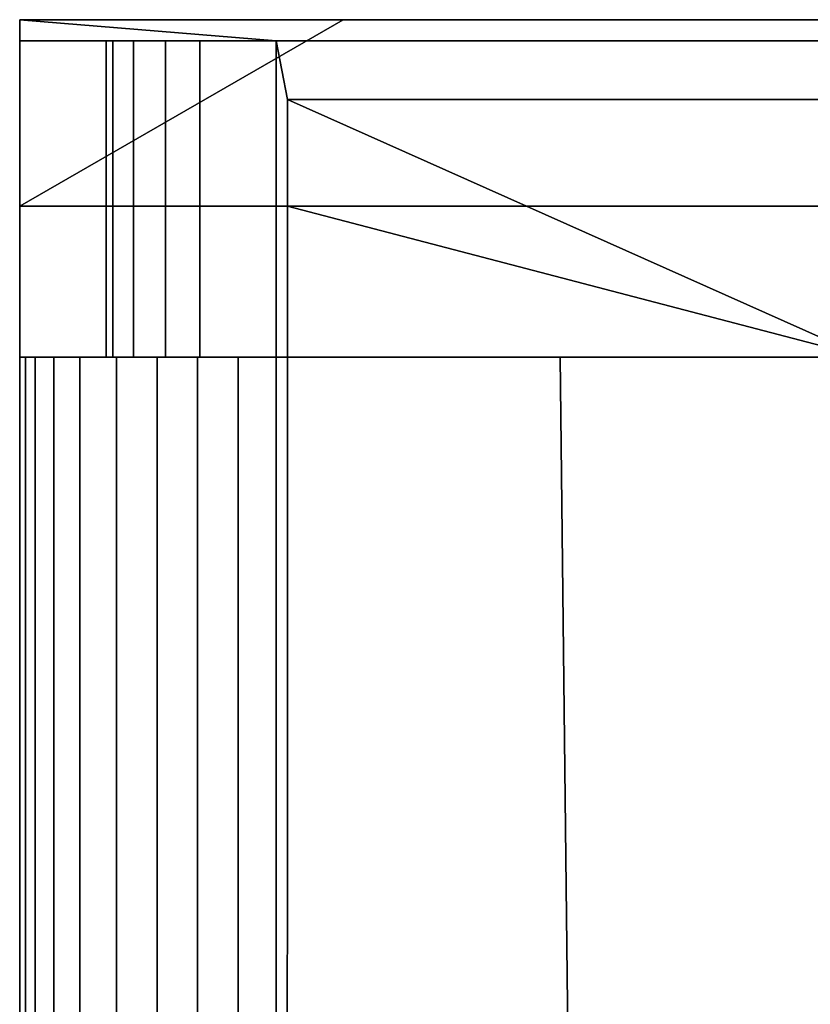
# Model space of a CAD drawing. Extents: x -12.4 to 12.4, y -12 to 12.
# Tile 4 of 7: x -11.7 to -2.2, y 0.1 to 12. Entities that reach past the tile are written whole.
import ezdxf

# ---------------------------------------------------------------- set-up
doc = ezdxf.new("R2010")
doc.units = 0
doc.layers.add('SHP878ZD5N_BODY_', color=253, linetype='CONTINUOUS')

msp = doc.modelspace()

# ---------------------------------------------------------------- linework, layer by layer
at = {"layer": 'SHP878ZD5N_BODY_'}
for points in [[(11.7179, 11.9925, 6.3217), (-11.7491, 11.9925, 6.3217), (-7.8413, 11.9925, 3.52), (7.8413, 11.9925, 3.52)], [(-11.7491, 9.74, 6.3217), (-11.7491, 9.74, 3.52), (-7.8413, 11.9925, 3.52)], [(-11.7491, 11.9925, 29.3228), (-11.7491, 11.7367, 29.3228), (-11.7491, 11.9925, 6.3217)], [(-7.8413, 11.9925, 3.52), (-11.7491, 11.9925, 6.3217), (-11.7491, 9.74, 6.3217)], [(11.7179, 11.9925, 6.3217), (11.7179, 11.9925, 29.3228), (-11.7491, 11.9925, 29.3228), (-11.7491, 11.9925, 6.3217)], [(-8.6526, 11.7367, 33.6881), (-11.7491, 11.7367, 33.6881), (-11.7491, 11.9925, 33.6881)], [(-11.7491, 11.9925, 33.6881), (-11.7491, 11.9925, 29.3228), (11.7179, 11.9925, 29.3228), (11.7179, 11.9925, 33.6881)], [(11.7179, 9.74, 3.52), (7.8413, 11.9925, 3.52), (-7.8413, 11.9925, 3.52), (-11.7491, 9.74, 3.52)], [(-11.7491, 11.9925, 29.3228), (-11.7491, 11.9925, 33.6881), (-11.7491, 11.7367, 33.6881), (-11.7491, 11.7367, 29.3228)], [(-11.7491, 9.74, 29.3228), (-11.7491, 9.74, 6.3217), (-11.7491, 11.9925, 6.3217), (-11.7491, 11.7367, 29.3228)], [(11.7179, 11.9925, 33.6881), (8.7269, 11.7367, 33.6881), (-8.6526, 11.7367, 33.6881), (-11.7491, 11.9925, 33.6881)], [(-8.6526, 11.7367, 33.6881), (-8.6526, 11.7367, 32.8681), (-9.5735, 11.7367, 32.8681), (-11.7491, 11.7367, 33.6881)], [(-11.7491, 11.7367, 33.6881), (-10.3725, 11.7367, 32.5371), (-10.6242, 11.7367, 32.1541)], [(-11.7491, 11.7367, 33.6881), (-9.5735, 11.7367, 32.8681), (-9.9894, 11.7367, 32.7888)], [(-10.6242, 11.7367, 32.1541), (-10.7035, 11.7367, 31.7381), (-11.7491, 11.7367, 33.6881)], [(-11.7491, 11.7367, 33.6881), (-10.7035, 11.7367, 31.7381), (-10.7035, 11.7367, 29.3228), (-11.7491, 11.7367, 29.3228)], [(-11.7491, 11.7367, 29.3228), (-10.7035, 11.7367, 29.3228), (-10.7035, 9.74, 29.3228), (-11.7491, 9.74, 29.3228)], [(-9.9894, 11.7367, 32.7888), (-10.3725, 11.7367, 32.5371), (-11.7491, 11.7367, 33.6881)], [(-10.7035, 11.7367, 31.7381), (-10.7035, 9.74, 31.7381), (-10.7035, 9.74, 29.3228), (-10.7035, 11.7367, 29.3228)], [(-10.7035, 11.7367, 31.7381), (-10.6242, 11.7367, 32.1541), (-10.6242, 9.74, 32.1541), (-10.7035, 9.74, 31.7381)], [(-10.6242, 11.7367, 32.1541), (-10.3725, 11.7367, 32.5371), (-10.3725, 9.74, 32.5371), (-10.6242, 9.74, 32.1541)], [(-10.3725, 11.7367, 32.5371), (-9.9894, 11.7367, 32.7888), (-9.9894, 9.74, 32.7888), (-10.3725, 9.74, 32.5371)], [(-9.9894, 11.7367, 32.7888), (-9.5735, 11.7367, 32.8681), (-9.5735, 9.74, 32.8681), (-9.9894, 9.74, 32.7888)], [(-8.6526, 9.74, 32.8681), (-9.5735, 9.74, 32.8681), (-9.5735, 11.7367, 32.8681), (-8.6526, 11.7367, 32.8681)], [(8.7269, 11.7367, 33.6881), (8.5898, 11.0305, 33.7234), (-8.5156, 11.0305, 33.7236), (-8.6526, 11.7367, 33.6881)], [(-8.6526, 9.74, 33.6881), (-8.6526, 9.74, 32.8681), (-8.6526, 11.7367, 32.8681), (-8.6526, 11.7367, 33.6881)], [(-8.6526, 11.7367, 33.6881), (-8.5156, 11.0305, 33.7236), (-8.5136, 9.74, 33.7049), (-8.6526, 9.74, 33.6881)], [(8.5898, 11.0305, 33.8533), (1.5165, 7.9183, 34.6378), (-1.5393, 7.9183, 34.6378), (-8.5156, 11.0305, 33.8535)], [(-8.5156, 11.0305, 33.8535), (-1.5393, 7.9183, 34.6378), (-8.5136, 9.74, 33.8348)], [(8.5898, 11.0305, 33.7234), (8.5898, 11.0305, 33.8533), (-8.5156, 11.0305, 33.8535), (-8.5156, 11.0305, 33.7236)], [(-8.5156, 11.0305, 33.7236), (-8.5156, 11.0305, 33.8535), (-8.5136, 9.74, 33.8348), (-8.5136, 9.74, 33.7049)], [(11.7179, 9.74, 0.0406), (11.7179, 9.74, 3.52), (-11.7491, 9.74, 3.52), (-11.7491, 9.74, 0.0406)], [(-11.7491, 9.74, 3.52), (-11.7491, 7.9183, 3.52), (-11.7491, 7.9183, 0.0406), (-11.7491, 9.74, 0.0406)], [(-11.7491, 7.9183, 29.3228), (-11.7491, 7.9183, 6.3217), (-11.7491, 9.74, 6.3217), (-11.7491, 9.74, 29.3228)], [(-11.7491, 9.74, 6.3217), (-11.7491, 7.9183, 6.3217), (-11.7491, 7.9183, 3.52), (-11.7491, 9.74, 3.52)], [(11.7179, 7.9183, 0.0406), (11.7179, 9.74, 0.0406), (-11.7491, 9.74, 0.0406), (-11.7491, 7.9183, 0.0406)], [(-11.7491, 9.74, 29.3228), (-10.7035, 9.74, 29.3228), (-10.7035, 7.9183, 29.3228), (-11.7491, 7.9183, 29.3228)], [(-10.7035, 9.74, 31.7381), (-10.7035, 7.9183, 31.7381), (-10.7035, 7.9183, 29.3228), (-10.7035, 9.74, 29.3228)], [(-10.7035, 9.74, 31.7381), (-10.6242, 9.74, 32.1541), (-10.6242, 7.9183, 32.1541), (-10.7035, 7.9183, 31.7381)], [(-10.6242, 9.74, 32.1541), (-10.3725, 9.74, 32.5371), (-10.3725, 7.9183, 32.5371), (-10.6242, 7.9183, 32.1541)], [(-10.3725, 9.74, 32.5371), (-9.9894, 9.74, 32.7888), (-9.9894, 7.9183, 32.7888), (-10.3725, 7.9183, 32.5371)], [(-9.9894, 9.74, 32.7888), (-9.5735, 9.74, 32.8681), (-9.5735, 7.9183, 32.8681), (-9.9894, 7.9183, 32.7888)], [(-8.6526, 7.9183, 32.8681), (-9.5735, 7.9183, 32.8681), (-9.5735, 9.74, 32.8681), (-8.6526, 9.74, 32.8681)], [(-8.6526, 7.9183, 33.6881), (-8.6526, 7.9183, 32.8681), (-8.6526, 9.74, 32.8681), (-8.6526, 9.74, 33.6881)], [(-8.6526, 9.74, 33.6881), (-8.5136, 9.74, 33.7049), (-8.5137, 7.9183, 33.7051), (-8.6526, 7.9183, 33.6881)], [(-8.5136, 9.74, 33.7049), (-8.5136, 9.74, 33.8348), (-8.5137, 7.9183, 33.835), (-8.5137, 7.9183, 33.7051)], [(-8.5136, 9.74, 33.8348), (-1.5393, 7.9183, 34.6378), (-5.2201, 7.9183, 34.2141), (-8.5137, 7.9183, 33.835)], [(-11.7491, -6.2348, 5.0848), (-11.7491, -7.7776, 3.52), (-11.7491, 7.9183, 3.52)], [(-9.8823, 7.9183, 31.8213), (-11.5637, 7.9183, 32.0199), (-11.6775, 7.9183, 31.538), (-11.7491, 7.9183, 31.0481)], [(-11.7491, 7.9183, 29.3228), (-11.7491, 7.9183, 31.0481), (-11.7491, -7.7776, 31.0481)], [(-11.7491, -7.7776, 0.0406), (11.7179, -7.7776, 0.0406), (11.7179, 7.9183, 0.0406), (-11.7491, 7.9183, 0.0406)], [(-11.7491, 7.9183, 3.52), (-11.7491, -7.7776, 3.52), (-11.7491, -7.7776, 0.0406), (-11.7491, 7.9183, 0.0406)], [(-11.7491, 7.9183, 6.3217), (-11.7491, -7.7776, 6.3217), (-11.7491, -6.2348, 5.0848), (-11.7491, 7.9183, 3.52)], [(-11.7491, -7.7776, 6.3217), (-11.7491, 7.9183, 6.3217), (-11.7491, 7.9183, 29.3228), (-11.7491, -7.7776, 31.0481)], [(-11.7491, 7.9183, 29.3228), (-10.7035, 7.9183, 31.7381), (-10.006, 7.9183, 31.9791), (-9.8823, 7.9183, 31.8213)], [(-9.8823, 7.9183, 31.8213), (-11.7491, 7.9183, 31.0481), (-11.7491, 7.9183, 29.3228)], [(-11.7491, 7.9183, 29.3228), (-10.7035, 7.9183, 29.3228), (-10.7035, 7.9183, 31.7381)], [(-11.6775, -7.7776, 31.538), (-11.7491, -7.7776, 31.0481), (-11.7491, 7.9183, 31.0481), (-11.6775, 7.9183, 31.538)], [(-11.6775, 7.9183, 31.538), (-11.5637, 7.9183, 32.0199), (-11.5637, -7.7776, 32.0199), (-11.6775, -7.7776, 31.538)], [(-11.3365, -7.7776, 32.512), (-11.5637, -7.7776, 32.0199), (-11.5637, 7.9183, 32.0199), (-11.3365, 7.9183, 32.512)], [(-9.8823, 7.9183, 31.8213), (-11.0229, 7.9183, 32.9589), (-11.3365, 7.9183, 32.512), (-11.5637, 7.9183, 32.0199)], [(-11.0229, -7.7776, 32.9589), (-11.3365, -7.7776, 32.512), (-11.3365, 7.9183, 32.512), (-11.0229, 7.9183, 32.9589)], [(-9.8823, 7.9183, 31.8213), (-10.0867, 7.9183, 33.5194), (-10.5778, 7.9183, 33.2863), (-11.0229, 7.9183, 32.9589)], [(-10.5778, -7.7776, 33.2863), (-11.0229, -7.7776, 32.9589), (-11.0229, 7.9183, 32.9589), (-10.5778, 7.9183, 33.2863)], [(-10.006, 7.9183, 31.9791), (-10.7035, 7.9183, 31.7381), (-10.6242, 7.9183, 32.1541), (-10.3725, 7.9183, 32.5371)], [(-10.0867, -7.7776, 33.5194), (-10.5778, -7.7776, 33.2863), (-10.5778, 7.9183, 33.2863), (-10.0867, 7.9183, 33.5194)], [(-10.006, 7.9183, 31.9791), (-10.3725, 7.9183, 32.5371), (-9.9894, 7.9183, 32.7888), (-9.5735, 7.9183, 32.8681)], [(-9.8823, 7.9183, 31.8213), (-9.1091, 7.9183, 33.6881), (-9.6023, 7.9183, 33.6341), (-10.0867, 7.9183, 33.5194)], [(-9.6023, -7.7776, 33.6341), (-10.0867, -7.7776, 33.5194), (-10.0867, 7.9183, 33.5194), (-9.6023, 7.9183, 33.6341)], [(-9.8823, 7.9183, 31.8213), (-10.006, 7.9183, 31.9791), (-9.5735, 7.9183, 32.8681), (-8.6526, 7.9183, 33.6881)], [(-8.6526, 7.9183, 33.6881), (-9.1091, 7.9183, 33.6881), (-9.8823, 7.9183, 31.8213)], [(-9.1091, -7.7776, 33.6881), (-9.6023, -7.7776, 33.6341), (-9.6023, 7.9183, 33.6341), (-9.1091, 7.9183, 33.6881)], [(-9.5735, 7.9183, 32.8681), (-8.6526, 7.9183, 32.8681), (-8.6526, 7.9183, 33.6881)], [(-9.1091, 7.9183, 33.6881), (-8.6526, 7.9183, 33.6881), (-8.6526, -6.6442, 33.6881), (-9.1091, -7.7776, 33.6881)], [(-8.6526, 7.9183, 33.6881), (-8.5137, 7.9183, 33.7051), (-8.5169, -6.5115, 33.7349), (-8.6526, -6.6442, 33.6881)], [(-5.0766, -4.8743, 34.3254), (-8.5169, -6.5115, 33.8648), (-8.5137, 7.9183, 33.835), (-5.2201, 7.9183, 34.2141)], [(-8.5137, 7.9183, 33.7051), (-8.5137, 7.9183, 33.835), (-8.5169, -6.5115, 33.8648), (-8.5169, -6.5115, 33.7349)], [(-5.2201, 7.9183, 34.2141), (-1.5393, 7.9183, 34.6378), (-1.5393, -0.1387, 34.798), (-5.0766, -4.8743, 34.3254)]]:
    msp.add_3dface(points, dxfattribs=at)

doc.saveas('drawing.dxf')
